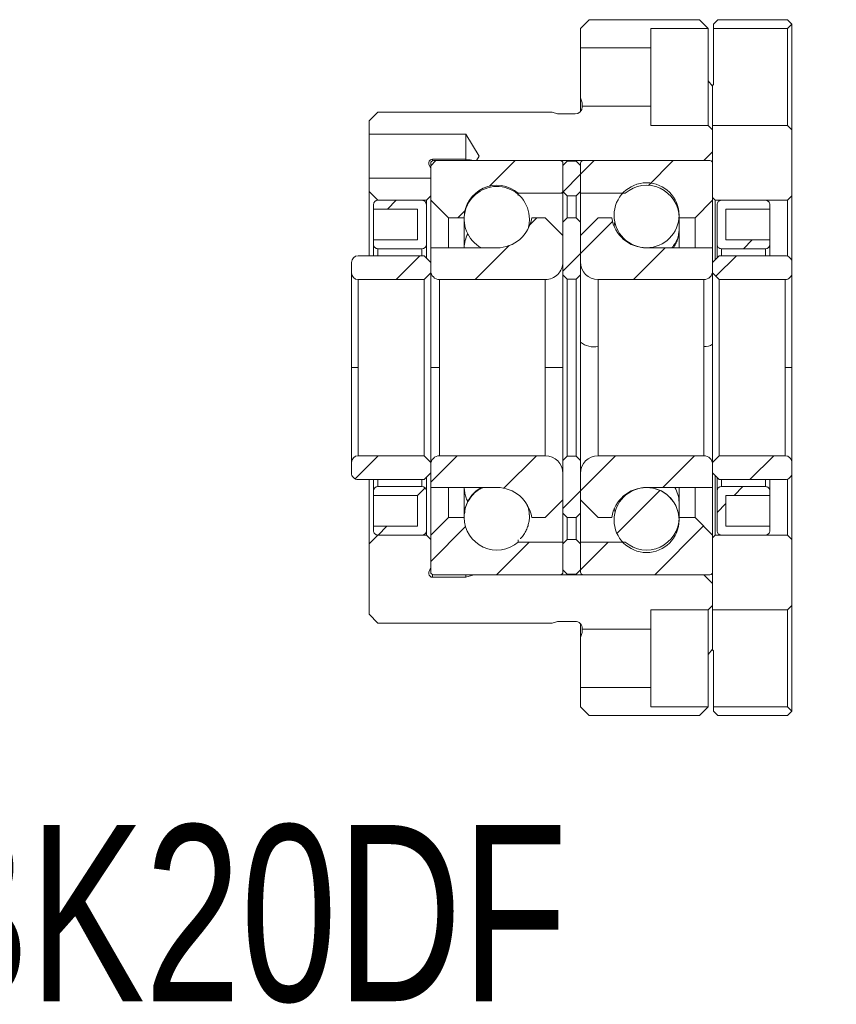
# Model space of a CAD drawing. Header units: millimetres. Extents: x 100 to 192.7, y 63.7 to 123.2.
# Tile 2 of 2: x 146.4 to 192.7, y 63.7 to 119.6. Entities that reach past the tile are written whole.
import ezdxf

# ---------------------------------------------------------------- set-up
doc = ezdxf.new("R2010")
doc.units = ezdxf.units.MM
doc.layers.add('FORMAT', color=7, linetype='Continuous')
doc.styles.add('SLDTEXTSTYLE0', font='TXT', dxfattribs={"width": 0.75})

msp = doc.modelspace()

# ---------------------------------------------------------------- hatches: boundary and pattern name
at = {"linetype": 'Continuous', "lineweight": 0}
h = msp.add_hatch(dxfattribs=at)
h.set_pattern_fill('ANSI31', style=0)
edge = h.paths.add_edge_path(flags=0)
edge.add_spline(control_points=[(171.603, 108.376), (171.603, 110.212), (173.273, 110.976), (174.663, 109.776)], knot_values=[0.051054, 0.051054, 0.051054, 0.051054, 0.948946, 0.948946, 0.948946, 0.948946], weights=[0.467214, 0.285348, 0.285348, 0.467214], degree=3, periodic=0)
edge.add_line((174.663, 109.776), (177.203, 109.776))
edge.add_line((177.203, 109.776), (177.203, 111.476))
edge.add_spline(control_points=[(177.203, 111.476), (177.203, 111.564), (177.141, 111.626), (177.053, 111.626)], knot_values=[0, 0, 0, 0, 0.873717, 0.873717, 0.873717, 0.873717], weights=[0.478289, 0.384897, 0.384897, 0.478289], degree=3, periodic=0)
edge.add_line((177.053, 111.626), (169.853, 111.626))
edge.add_spline(control_points=[(169.853, 111.626), (169.766, 111.626), (169.703, 111.564), (169.703, 111.476)], knot_values=[0, 0, 0, 0, 0.873717, 0.873717, 0.873717, 0.873717], weights=[0.478289, 0.384897, 0.384897, 0.478289], degree=3, periodic=0)
edge.add_line((169.703, 111.476), (169.703, 109.376))
edge.add_line((169.703, 109.376), (170.703, 108.376))
edge.add_line((170.703, 108.376), (171.603, 108.376))
h = msp.add_hatch(dxfattribs=at)
h.set_pattern_fill('ANSI31', style=0)
h.paths.add_polyline_path([(177.203, 111.351), (177.203, 109.876), (177.453, 109.626), (177.953, 109.626), (178.203, 109.876), (178.203, 111.351), (177.953, 111.601), (177.453, 111.601)], flags=0)
h = msp.add_hatch(dxfattribs=at)
h.set_pattern_fill('ANSI31', style=0)
edge = h.paths.add_edge_path(flags=0)
edge.add_spline(control_points=[(180.744, 109.776), (182.134, 110.976), (183.803, 110.212), (183.803, 108.376)], knot_values=[0, 0, 0, 0, 0.897892, 0.897892, 0.897892, 0.897892], weights=[0.474183, 0.289604, 0.289604, 0.474183], degree=3, periodic=0)
edge.add_line((183.803, 108.376), (184.703, 108.376))
edge.add_line((184.703, 108.376), (185.703, 109.376))
edge.add_line((185.703, 109.376), (185.703, 111.476))
edge.add_spline(control_points=[(185.703, 111.476), (185.703, 111.564), (185.641, 111.626), (185.553, 111.626)], knot_values=[0.063141, 0.063141, 0.063141, 0.063141, 0.936859, 0.936859, 0.936859, 0.936859], weights=[0.485424, 0.390639, 0.390639, 0.485424], degree=3, periodic=0)
edge.add_line((185.553, 111.626), (178.353, 111.626))
edge.add_spline(control_points=[(178.353, 111.626), (178.266, 111.626), (178.203, 111.564), (178.203, 111.476)], knot_values=[0.063141, 0.063141, 0.063141, 0.063141, 0.936859, 0.936859, 0.936859, 0.936859], weights=[0.485424, 0.390639, 0.390639, 0.485424], degree=3, periodic=0)
edge.add_line((178.203, 111.476), (178.203, 109.776))
edge.add_line((178.203, 109.776), (180.744, 109.776))
h = msp.add_hatch(dxfattribs=at)
h.set_pattern_fill('ANSI31', style=0)
edge = h.paths.add_edge_path(flags=0)
edge.add_line((168.953, 108.876), (168.953, 107.126))
edge.add_line((168.953, 107.126), (166.453, 107.126))
edge.add_line((166.453, 107.126), (166.453, 106.876))
edge.add_spline(control_points=[(166.453, 106.876), (166.453, 106.729), (166.557, 106.626), (166.703, 106.626)], knot_values=[0.063141, 0.063141, 0.063141, 0.063141, 0.936859, 0.936859, 0.936859, 0.936859], weights=[0.497252, 0.400158, 0.400158, 0.497252], degree=3, periodic=0)
edge.add_line((166.703, 106.626), (169.203, 106.626))
edge.add_spline(control_points=[(169.203, 106.626), (169.35, 106.626), (169.453, 106.729), (169.453, 106.876)], knot_values=[0, 0, 0, 0, 0.873717, 0.873717, 0.873717, 0.873717], weights=[0.497252, 0.400158, 0.400158, 0.497252], degree=3, periodic=0)
edge.add_line((169.453, 106.876), (169.453, 109.126))
edge.add_spline(control_points=[(169.453, 109.126), (169.453, 109.272), (169.35, 109.376), (169.203, 109.376)], knot_values=[0, 0, 0, 0, 0.873717, 0.873717, 0.873717, 0.873717], weights=[0.497252, 0.400158, 0.400158, 0.497252], degree=3, periodic=0)
edge.add_line((169.203, 109.376), (166.703, 109.376))
edge.add_spline(control_points=[(166.703, 109.376), (166.557, 109.376), (166.453, 109.272), (166.453, 109.126)], knot_values=[0.063141, 0.063141, 0.063141, 0.063141, 0.936859, 0.936859, 0.936859, 0.936859], weights=[0.497252, 0.400158, 0.400158, 0.497252], degree=3, periodic=0)
edge.add_line((166.453, 109.126), (166.453, 108.876))
edge.add_line((166.453, 108.876), (168.953, 108.876))
h = msp.add_hatch(dxfattribs=at)
h.set_pattern_fill('ANSI31', style=0)
edge = h.paths.add_edge_path(flags=0)
edge.add_line((186.453, 107.126), (186.453, 108.876))
edge.add_line((186.453, 108.876), (188.953, 108.876))
edge.add_line((188.953, 108.876), (188.953, 109.126))
edge.add_spline(control_points=[(188.953, 109.126), (188.953, 109.272), (188.85, 109.376), (188.703, 109.376)], knot_values=[0, 0, 0, 0, 0.873717, 0.873717, 0.873717, 0.873717], weights=[0.478289, 0.384897, 0.384897, 0.478289], degree=3, periodic=0)
edge.add_line((188.703, 109.376), (186.203, 109.376))
edge.add_spline(control_points=[(186.203, 109.376), (186.057, 109.376), (185.953, 109.272), (185.953, 109.126)], knot_values=[0.063141, 0.063141, 0.063141, 0.063141, 0.936859, 0.936859, 0.936859, 0.936859], weights=[0.478289, 0.384897, 0.384897, 0.478289], degree=3, periodic=0)
edge.add_line((185.953, 109.126), (185.953, 106.876))
edge.add_spline(control_points=[(185.953, 106.876), (185.953, 106.729), (186.057, 106.626), (186.203, 106.626)], knot_values=[0.063141, 0.063141, 0.063141, 0.063141, 0.936859, 0.936859, 0.936859, 0.936859], weights=[0.478289, 0.384897, 0.384897, 0.478289], degree=3, periodic=0)
edge.add_line((186.203, 106.626), (188.703, 106.626))
edge.add_spline(control_points=[(188.703, 106.626), (188.85, 106.626), (188.953, 106.729), (188.953, 106.876)], knot_values=[0, 0, 0, 0, 0.873717, 0.873717, 0.873717, 0.873717], weights=[0.478289, 0.384897, 0.384897, 0.478289], degree=3, periodic=0)
edge.add_line((188.953, 106.876), (188.953, 107.126))
edge.add_line((188.953, 107.126), (186.453, 107.126))
h = msp.add_hatch(dxfattribs=at)
h.set_pattern_fill('ANSI31', style=0)
edge = h.paths.add_edge_path(flags=0)
edge.add_spline(control_points=[(175.431, 108.376), (175.275, 107.351), (174.49, 106.676), (173.453, 106.676)], knot_values=[0, 0, 0, 0, 0.864735, 0.864735, 0.864735, 0.864735], weights=[0.480415, 0.403, 0.403, 0.480415], degree=3, periodic=0)
edge.add_line((173.453, 106.676), (169.703, 106.676))
edge.add_line((169.703, 106.676), (169.703, 105.376))
edge.add_spline(control_points=[(169.703, 105.376), (169.703, 105.083), (169.911, 104.876), (170.203, 104.876)], knot_values=[0.063141, 0.063141, 0.063141, 0.063141, 0.936859, 0.936859, 0.936859, 0.936859], weights=[0.478289, 0.384897, 0.384897, 0.478289], degree=3, periodic=0)
edge.add_line((170.203, 104.876), (176.203, 104.876))
edge.add_spline(control_points=[(176.203, 104.876), (176.789, 104.876), (177.203, 105.29), (177.203, 105.876)], knot_values=[0.063141, 0.063141, 0.063141, 0.063141, 0.936859, 0.936859, 0.936859, 0.936859], weights=[0.478289, 0.384897, 0.384897, 0.478289], degree=3, periodic=0)
edge.add_line((177.203, 105.876), (177.203, 107.376))
edge.add_line((177.203, 107.376), (176.203, 108.376))
edge.add_line((176.203, 108.376), (175.431, 108.376))
h = msp.add_hatch(dxfattribs=at)
h.set_pattern_fill('ANSI31', style=0)
h.paths.add_polyline_path([(177.203, 108.126), (177.203, 105.151), (177.453, 104.901), (177.953, 104.901), (178.203, 105.151), (178.203, 108.126), (177.953, 108.376), (177.453, 108.376)], flags=0)
h = msp.add_hatch(dxfattribs=at)
h.set_pattern_fill('ANSI31', style=0)
edge = h.paths.add_edge_path(flags=0)
edge.add_spline(control_points=[(181.953, 106.676), (180.917, 106.676), (180.131, 107.351), (179.976, 108.376)], knot_values=[0.067632, 0.067632, 0.067632, 0.067632, 0.932368, 0.932368, 0.932368, 0.932368], weights=[0.487582, 0.409012, 0.409012, 0.487582], degree=3, periodic=0)
edge.add_line((179.976, 108.376), (179.203, 108.376))
edge.add_line((179.203, 108.376), (178.203, 107.376))
edge.add_line((178.203, 107.376), (178.203, 105.876))
edge.add_spline(control_points=[(178.203, 105.876), (178.203, 105.29), (178.618, 104.876), (179.203, 104.876)], knot_values=[0, 0, 0, 0, 0.873717, 0.873717, 0.873717, 0.873717], weights=[0.485424, 0.390639, 0.390639, 0.485424], degree=3, periodic=0)
edge.add_line((179.203, 104.876), (185.203, 104.876))
edge.add_spline(control_points=[(185.203, 104.876), (185.496, 104.876), (185.703, 105.083), (185.703, 105.376)], knot_values=[0, 0, 0, 0, 0.873717, 0.873717, 0.873717, 0.873717], weights=[0.485424, 0.390639, 0.390639, 0.485424], degree=3, periodic=0)
edge.add_line((185.703, 105.376), (185.703, 106.676))
edge.add_line((185.703, 106.676), (181.953, 106.676))
h = msp.add_hatch(dxfattribs=at)
h.set_pattern_fill('ANSI31', style=0)
edge = h.paths.add_edge_path(flags=0)
edge.add_line((165.578, 104.876), (169.328, 104.876))
edge.add_line((169.328, 104.876), (169.703, 105.251))
edge.add_line((169.703, 105.251), (169.703, 105.851))
edge.add_line((169.703, 105.851), (169.328, 106.226))
edge.add_line((169.328, 106.226), (165.578, 106.226))
edge.add_spline(control_points=[(165.578, 106.226), (165.359, 106.226), (165.203, 106.071), (165.203, 105.851)], knot_values=[0.063141, 0.063141, 0.063141, 0.063141, 0.936859, 0.936859, 0.936859, 0.936859], weights=[0.478289, 0.384897, 0.384897, 0.478289], degree=3, periodic=0)
edge.add_line((165.203, 105.851), (165.203, 105.251))
edge.add_spline(control_points=[(165.203, 105.251), (165.203, 105.031), (165.359, 104.876), (165.578, 104.876)], knot_values=[0.063141, 0.063141, 0.063141, 0.063141, 0.936859, 0.936859, 0.936859, 0.936859], weights=[0.478289, 0.384897, 0.384897, 0.478289], degree=3, periodic=0)
h = msp.add_hatch(dxfattribs=at)
h.set_pattern_fill('ANSI31', style=0)
edge = h.paths.add_edge_path(flags=0)
edge.add_line((186.078, 104.876), (189.828, 104.876))
edge.add_spline(control_points=[(189.828, 104.876), (190.048, 104.876), (190.203, 105.031), (190.203, 105.251)], knot_values=[0, 0, 0, 0, 0.873717, 0.873717, 0.873717, 0.873717], weights=[0.478289, 0.384897, 0.384897, 0.478289], degree=3, periodic=0)
edge.add_line((190.203, 105.251), (190.203, 105.851))
edge.add_spline(control_points=[(190.203, 105.851), (190.203, 106.071), (190.048, 106.226), (189.828, 106.226)], knot_values=[0, 0, 0, 0, 0.873717, 0.873717, 0.873717, 0.873717], weights=[0.478289, 0.384897, 0.384897, 0.478289], degree=3, periodic=0)
edge.add_line((189.828, 106.226), (186.078, 106.226))
edge.add_line((186.078, 106.226), (185.703, 105.851))
edge.add_line((185.703, 105.851), (185.703, 105.251))
edge.add_line((185.703, 105.251), (186.078, 104.876))
h = msp.add_hatch(dxfattribs=at)
h.set_pattern_fill('ANSI31', style=0)
edge = h.paths.add_edge_path(flags=0)
edge.add_line((169.328, 94.876), (165.578, 94.876))
edge.add_spline(control_points=[(165.578, 94.876), (165.359, 94.876), (165.203, 94.721), (165.203, 94.501)], knot_values=[0, 0, 0, 0, 0.873717, 0.873717, 0.873717, 0.873717], weights=[0.478289, 0.384897, 0.384897, 0.478289], degree=3, periodic=0)
edge.add_line((165.203, 94.501), (165.203, 93.901))
edge.add_spline(control_points=[(165.203, 93.901), (165.203, 93.681), (165.359, 93.526), (165.578, 93.526)], knot_values=[0, 0, 0, 0, 0.873717, 0.873717, 0.873717, 0.873717], weights=[0.478289, 0.384897, 0.384897, 0.478289], degree=3, periodic=0)
edge.add_line((165.578, 93.526), (169.328, 93.526))
edge.add_line((169.328, 93.526), (169.703, 93.901))
edge.add_line((169.703, 93.901), (169.703, 94.501))
edge.add_line((169.703, 94.501), (169.328, 94.876))
h = msp.add_hatch(dxfattribs=at)
h.set_pattern_fill('ANSI31', style=0)
edge = h.paths.add_edge_path(flags=0)
edge.add_spline(control_points=[(173.453, 93.076), (174.49, 93.076), (175.275, 92.4), (175.431, 91.376)], knot_values=[0.067632, 0.067632, 0.067632, 0.067632, 0.932368, 0.932368, 0.932368, 0.932368], weights=[0.480415, 0.403, 0.403, 0.480415], degree=3, periodic=0)
edge.add_line((175.431, 91.376), (176.203, 91.376))
edge.add_line((176.203, 91.376), (177.203, 92.376))
edge.add_line((177.203, 92.376), (177.203, 93.876))
edge.add_spline(control_points=[(177.203, 93.876), (177.203, 94.462), (176.789, 94.876), (176.203, 94.876)], knot_values=[0, 0, 0, 0, 0.873717, 0.873717, 0.873717, 0.873717], weights=[0.478289, 0.384897, 0.384897, 0.478289], degree=3, periodic=0)
edge.add_line((176.203, 94.876), (170.203, 94.876))
edge.add_spline(control_points=[(170.203, 94.876), (169.911, 94.876), (169.703, 94.669), (169.703, 94.376)], knot_values=[0, 0, 0, 0, 0.873717, 0.873717, 0.873717, 0.873717], weights=[0.478289, 0.384897, 0.384897, 0.478289], degree=3, periodic=0)
edge.add_line((169.703, 94.376), (169.703, 93.076))
edge.add_line((169.703, 93.076), (173.453, 93.076))
h = msp.add_hatch(dxfattribs=at)
h.set_pattern_fill('ANSI31', style=0)
h.paths.add_polyline_path([(177.203, 94.601), (177.203, 91.626), (177.453, 91.376), (177.953, 91.376), (178.203, 91.626), (178.203, 94.601), (177.953, 94.851), (177.453, 94.851)], flags=0)
h = msp.add_hatch(dxfattribs=at)
h.set_pattern_fill('ANSI31', style=0)
edge = h.paths.add_edge_path(flags=0)
edge.add_line((178.203, 92.376), (179.203, 91.376))
edge.add_line((179.203, 91.376), (179.976, 91.376))
edge.add_spline(control_points=[(179.976, 91.376), (180.131, 92.4), (180.917, 93.076), (181.953, 93.076)], knot_values=[0, 0, 0, 0, 0.864735, 0.864735, 0.864735, 0.864735], weights=[0.487582, 0.409012, 0.409012, 0.487582], degree=3, periodic=0)
edge.add_line((181.953, 93.076), (185.703, 93.076))
edge.add_line((185.703, 93.076), (185.703, 94.376))
edge.add_spline(control_points=[(185.703, 94.376), (185.703, 94.669), (185.496, 94.876), (185.203, 94.876)], knot_values=[0.063141, 0.063141, 0.063141, 0.063141, 0.936859, 0.936859, 0.936859, 0.936859], weights=[0.485424, 0.390639, 0.390639, 0.485424], degree=3, periodic=0)
edge.add_line((185.203, 94.876), (179.203, 94.876))
edge.add_spline(control_points=[(179.203, 94.876), (178.618, 94.876), (178.203, 94.462), (178.203, 93.876)], knot_values=[0.063141, 0.063141, 0.063141, 0.063141, 0.936859, 0.936859, 0.936859, 0.936859], weights=[0.485424, 0.390639, 0.390639, 0.485424], degree=3, periodic=0)
edge.add_line((178.203, 93.876), (178.203, 92.376))
h = msp.add_hatch(dxfattribs=at)
h.set_pattern_fill('ANSI31', style=0)
edge = h.paths.add_edge_path(flags=0)
edge.add_line((189.828, 94.876), (186.078, 94.876))
edge.add_line((186.078, 94.876), (185.703, 94.501))
edge.add_line((185.703, 94.501), (185.703, 93.901))
edge.add_line((185.703, 93.901), (186.078, 93.526))
edge.add_line((186.078, 93.526), (189.828, 93.526))
edge.add_spline(control_points=[(189.828, 93.526), (190.048, 93.526), (190.203, 93.681), (190.203, 93.901)], knot_values=[0.063141, 0.063141, 0.063141, 0.063141, 0.936859, 0.936859, 0.936859, 0.936859], weights=[0.478289, 0.384897, 0.384897, 0.478289], degree=3, periodic=0)
edge.add_line((190.203, 93.901), (190.203, 94.501))
edge.add_spline(control_points=[(190.203, 94.501), (190.203, 94.721), (190.048, 94.876), (189.828, 94.876)], knot_values=[0.063141, 0.063141, 0.063141, 0.063141, 0.936859, 0.936859, 0.936859, 0.936859], weights=[0.478289, 0.384897, 0.384897, 0.478289], degree=3, periodic=0)
h = msp.add_hatch(dxfattribs=at)
h.set_pattern_fill('ANSI31', style=0)
edge = h.paths.add_edge_path(flags=0)
edge.add_line((168.953, 92.626), (168.953, 90.876))
edge.add_line((168.953, 90.876), (166.453, 90.876))
edge.add_line((166.453, 90.876), (166.453, 90.626))
edge.add_spline(control_points=[(166.453, 90.626), (166.453, 90.479), (166.557, 90.376), (166.703, 90.376)], knot_values=[0, 0, 0, 0, 0.873717, 0.873717, 0.873717, 0.873717], weights=[0.497252, 0.400158, 0.400158, 0.497252], degree=3, periodic=0)
edge.add_line((166.703, 90.376), (169.203, 90.376))
edge.add_spline(control_points=[(169.203, 90.376), (169.35, 90.376), (169.453, 90.479), (169.453, 90.626)], knot_values=[0.063141, 0.063141, 0.063141, 0.063141, 0.936859, 0.936859, 0.936859, 0.936859], weights=[0.497252, 0.400158, 0.400158, 0.497252], degree=3, periodic=0)
edge.add_line((169.453, 90.626), (169.453, 92.876))
edge.add_spline(control_points=[(169.453, 92.876), (169.453, 93.022), (169.35, 93.126), (169.203, 93.126)], knot_values=[0.063141, 0.063141, 0.063141, 0.063141, 0.936859, 0.936859, 0.936859, 0.936859], weights=[0.497252, 0.400158, 0.400158, 0.497252], degree=3, periodic=0)
edge.add_line((169.203, 93.126), (166.703, 93.126))
edge.add_spline(control_points=[(166.703, 93.126), (166.557, 93.126), (166.453, 93.022), (166.453, 92.876)], knot_values=[0, 0, 0, 0, 0.873717, 0.873717, 0.873717, 0.873717], weights=[0.497252, 0.400158, 0.400158, 0.497252], degree=3, periodic=0)
edge.add_line((166.453, 92.876), (166.453, 92.626))
edge.add_line((166.453, 92.626), (168.953, 92.626))
h = msp.add_hatch(dxfattribs=at)
h.set_pattern_fill('ANSI31', style=0)
edge = h.paths.add_edge_path(flags=0)
edge.add_spline(control_points=[(181.953, 93.07), (181.928, 93.07), (181.903, 93.07), (181.877, 93.069), (181.852, 93.068), (181.826, 93.066), (181.801, 93.064), (181.751, 93.06), (181.701, 93.054), (181.651, 93.045), (181.554, 93.029), (181.457, 93.005), (181.364, 92.974), (181.169, 92.908), (180.982, 92.807), (180.819, 92.68), (180.657, 92.553), (180.514, 92.396), (180.402, 92.223), (180.291, 92.049), (180.208, 91.854), (180.16, 91.653), (180.113, 91.452), (180.099, 91.241), (180.12, 91.036), (180.142, 90.83), (180.199, 90.626), (180.287, 90.44), (180.375, 90.253), (180.497, 90.079), (180.642, 89.933), (180.787, 89.786), (180.959, 89.662), (181.144, 89.572), (181.33, 89.481), (181.533, 89.421), (181.738, 89.397), (181.789, 89.391), (181.839, 89.387), (181.89, 89.386), (181.941, 89.384), (181.992, 89.384), (182.043, 89.387), (182.094, 89.389), (182.145, 89.394), (182.195, 89.4), (182.245, 89.407), (182.296, 89.416), (182.345, 89.427), (182.547, 89.47), (182.744, 89.55), (182.919, 89.658), (183.095, 89.766), (183.254, 89.906), (183.384, 90.066), (183.514, 90.226), (183.619, 90.411), (183.688, 90.605), (183.758, 90.799), (183.795, 91.008), (183.796, 91.214), (183.798, 91.421), (183.764, 91.63), (183.697, 91.825), (183.63, 92.02), (183.528, 92.207), (183.401, 92.369), (183.273, 92.53), (183.115, 92.673), (182.941, 92.783), (182.767, 92.894), (182.572, 92.976), (182.371, 93.022), (182.271, 93.046), (182.17, 93.06), (182.068, 93.067), (182.042, 93.068), (182.017, 93.069), (181.992, 93.07), (181.979, 93.07), (181.966, 93.07), (181.953, 93.07)], knot_values=[0, 0, 0, 0, 0.000153, 0.000153, 0.000153, 0.000305, 0.000305, 0.000305, 0.000608, 0.000608, 0.000608, 0.001201, 0.001201, 0.001201, 0.002456, 0.002456, 0.002456, 0.003712, 0.003712, 0.003712, 0.004967, 0.004967, 0.004967, 0.006222, 0.006222, 0.006222, 0.007477, 0.007477, 0.007477, 0.008732, 0.008732, 0.008732, 0.009987, 0.009987, 0.009987, 0.011242, 0.011242, 0.011242, 0.011548, 0.011548, 0.011548, 0.011853, 0.011853, 0.011853, 0.012159, 0.012159, 0.012159, 0.012464, 0.012464, 0.012464, 0.01372, 0.01372, 0.01372, 0.014975, 0.014975, 0.014975, 0.01623, 0.01623, 0.01623, 0.017485, 0.017485, 0.017485, 0.01874, 0.01874, 0.01874, 0.019995, 0.019995, 0.019995, 0.021251, 0.021251, 0.021251, 0.022506, 0.022506, 0.022506, 0.02312, 0.02312, 0.02312, 0.023272, 0.023272, 0.023272, 0.023349, 0.023349, 0.023349, 0.023349], weights=[1, 1, 1, 1, 1, 1, 1, 1, 1, 1, 1, 1, 1, 1, 1, 1, 1, 1, 1, 1, 1, 1, 1, 1, 1, 1, 1, 1, 1, 1, 1, 1, 1, 1, 1, 1, 1, 1, 1, 1, 1, 1, 1, 1, 1, 1, 1, 1, 1, 1, 1, 1, 1, 1, 1, 1, 1, 1, 1, 1, 1, 1, 1, 1, 1, 1, 1, 1, 1, 1, 1, 1, 1, 1, 1, 1, 1, 1, 1, 1, 1, 1], degree=3, periodic=0)
h = msp.add_hatch(dxfattribs=at)
h.set_pattern_fill('ANSI31', style=0)
edge = h.paths.add_edge_path(flags=0)
edge.add_line((186.453, 90.876), (186.453, 92.626))
edge.add_line((186.453, 92.626), (188.953, 92.626))
edge.add_line((188.953, 92.626), (188.953, 92.876))
edge.add_spline(control_points=[(188.953, 92.876), (188.953, 93.022), (188.85, 93.126), (188.703, 93.126)], knot_values=[0.063141, 0.063141, 0.063141, 0.063141, 0.936859, 0.936859, 0.936859, 0.936859], weights=[0.478289, 0.384897, 0.384897, 0.478289], degree=3, periodic=0)
edge.add_line((188.703, 93.126), (186.203, 93.126))
edge.add_spline(control_points=[(186.203, 93.126), (186.057, 93.126), (185.953, 93.022), (185.953, 92.876)], knot_values=[0, 0, 0, 0, 0.873717, 0.873717, 0.873717, 0.873717], weights=[0.478289, 0.384897, 0.384897, 0.478289], degree=3, periodic=0)
edge.add_line((185.953, 92.876), (185.953, 90.626))
edge.add_spline(control_points=[(185.953, 90.626), (185.953, 90.479), (186.057, 90.376), (186.203, 90.376)], knot_values=[0, 0, 0, 0, 0.873717, 0.873717, 0.873717, 0.873717], weights=[0.478289, 0.384897, 0.384897, 0.478289], degree=3, periodic=0)
edge.add_line((186.203, 90.376), (188.703, 90.376))
edge.add_spline(control_points=[(188.703, 90.376), (188.85, 90.376), (188.953, 90.479), (188.953, 90.626)], knot_values=[0.063141, 0.063141, 0.063141, 0.063141, 0.936859, 0.936859, 0.936859, 0.936859], weights=[0.478289, 0.384897, 0.384897, 0.478289], degree=3, periodic=0)
edge.add_line((188.953, 90.626), (188.953, 90.876))
edge.add_line((188.953, 90.876), (186.453, 90.876))
h = msp.add_hatch(dxfattribs=at)
h.set_pattern_fill('ANSI31', style=0)
edge = h.paths.add_edge_path(flags=0)
edge.add_spline(control_points=[(174.663, 89.976), (173.273, 88.776), (171.603, 89.54), (171.603, 91.376)], knot_values=[0, 0, 0, 0, 0.897892, 0.897892, 0.897892, 0.897892], weights=[0.467214, 0.285348, 0.285348, 0.467214], degree=3, periodic=0)
edge.add_line((171.603, 91.376), (170.703, 91.376))
edge.add_line((170.703, 91.376), (169.703, 90.376))
edge.add_line((169.703, 90.376), (169.703, 88.276))
edge.add_spline(control_points=[(169.703, 88.276), (169.703, 88.188), (169.766, 88.126), (169.853, 88.126)], knot_values=[0.063141, 0.063141, 0.063141, 0.063141, 0.936859, 0.936859, 0.936859, 0.936859], weights=[0.478289, 0.384897, 0.384897, 0.478289], degree=3, periodic=0)
edge.add_line((169.853, 88.126), (177.053, 88.126))
edge.add_spline(control_points=[(177.053, 88.126), (177.141, 88.126), (177.203, 88.188), (177.203, 88.276)], knot_values=[0.063141, 0.063141, 0.063141, 0.063141, 0.936859, 0.936859, 0.936859, 0.936859], weights=[0.478289, 0.384897, 0.384897, 0.478289], degree=3, periodic=0)
edge.add_line((177.203, 88.276), (177.203, 89.976))
edge.add_line((177.203, 89.976), (174.663, 89.976))
h = msp.add_hatch(dxfattribs=at)
h.set_pattern_fill('ANSI31', style=0)
edge = h.paths.add_edge_path(flags=0)
edge.add_spline(control_points=[(183.803, 91.376), (183.803, 89.54), (182.134, 88.776), (180.744, 89.976)], knot_values=[0.051054, 0.051054, 0.051054, 0.051054, 0.948946, 0.948946, 0.948946, 0.948946], weights=[0.474183, 0.289604, 0.289604, 0.474183], degree=3, periodic=0)
edge.add_line((180.744, 89.976), (178.203, 89.976))
edge.add_line((178.203, 89.976), (178.203, 88.276))
edge.add_spline(control_points=[(178.203, 88.276), (178.203, 88.188), (178.266, 88.126), (178.353, 88.126)], knot_values=[0, 0, 0, 0, 0.873717, 0.873717, 0.873717, 0.873717], weights=[0.485424, 0.390639, 0.390639, 0.485424], degree=3, periodic=0)
edge.add_line((178.353, 88.126), (185.553, 88.126))
edge.add_spline(control_points=[(185.553, 88.126), (185.641, 88.126), (185.703, 88.188), (185.703, 88.276)], knot_values=[0, 0, 0, 0, 0.873717, 0.873717, 0.873717, 0.873717], weights=[0.485424, 0.390639, 0.390639, 0.485424], degree=3, periodic=0)
edge.add_line((185.703, 88.276), (185.703, 90.376))
edge.add_line((185.703, 90.376), (184.703, 91.376))
edge.add_line((184.703, 91.376), (183.803, 91.376))
h = msp.add_hatch(dxfattribs=at)
h.set_pattern_fill('ANSI31', style=0)
h.paths.add_polyline_path([(177.203, 89.876), (177.203, 88.401), (177.453, 88.151), (177.953, 88.151), (178.203, 88.401), (178.203, 89.876), (177.953, 90.126), (177.453, 90.126)], flags=0)

# ---------------------------------------------------------------- linework, layer by layer
at = {"color": 7, "linetype": 'Continuous', "lineweight": 15}
for p, q in [((178.703, 119.626), (178.203, 119.126)), ((184.953, 119.626), (178.703, 119.626)), ((185.453, 119.126), (184.953, 119.626)), ((186.003, 119.626), (185.753, 119.376)), ((189.953, 119.626), (186.003, 119.626)), ((190.203, 119.376), (189.953, 119.626)), ((178.203, 118.026), (178.203, 119.126)), ((185.453, 119.126), (182.203, 119.126)), ((182.203, 119.126), (182.203, 118.026)), ((185.453, 116.147), (185.453, 119.126)), ((185.753, 119.126), (185.753, 119.376)), ((185.753, 115.948), (185.753, 119.126)), ((189.953, 119.126), (185.753, 119.126)), ((190.203, 119.376), (189.953, 119.126)), ((189.953, 113.626), (189.953, 119.126)), ((190.203, 113.376), (190.203, 119.376)), ((182.203, 118.026), (178.203, 118.026)), ((178.203, 118.026), (178.203, 115.183)), ((182.203, 114.726), (182.203, 118.026)), ((185.453, 113.626), (185.453, 116.147)), ((185.453, 116.147), (185.703, 115.855)), ((185.703, 115.899), (185.753, 115.948)), ((185.703, 113.626), (185.703, 115.899)), ((178.303, 114.907), (178.203, 115.183)), ((178.203, 114.436), (178.203, 115.183)), ((178.303, 114.907), (178.303, 114.726)), ((178.303, 114.676), (178.303, 114.726)), ((178.303, 114.726), (182.203, 114.726)), ((182.203, 114.726), (182.203, 113.626)), ((166.703, 114.376), (166.203, 113.876)), ((176.603, 114.376), (166.703, 114.376)), ((176.903, 114.276), (176.603, 114.376)), ((177.903, 114.276), (176.903, 114.276)), ((190.203, 113.664), (190.203, 114.543)), ((166.203, 113.126), (166.203, 113.876)), ((182.203, 113.626), (185.453, 113.626)), ((185.453, 113.626), (185.703, 113.376)), ((185.703, 113.626), (189.953, 113.626)), ((185.703, 109.526), (185.703, 113.626)), ((189.953, 113.626), (190.203, 113.376)), ((171.703, 113.126), (166.203, 113.126)), ((166.203, 110.626), (166.203, 113.126)), ((172.454, 111.876), (171.703, 113.126)), ((171.703, 111.711), (171.703, 113.126)), ((185.703, 113.376), (185.703, 112.126)), ((190.203, 113.376), (190.203, 109.626)), ((172.304, 111.626), (172.454, 111.876)), ((185.703, 112.126), (185.203, 111.626)), ((169.603, 111.417), (169.603, 111.515)), ((169.603, 111.417), (169.703, 111.178)), ((169.703, 109.376), (169.703, 111.476)), ((169.803, 111.711), (171.703, 111.711)), ((169.803, 111.629), (169.803, 111.711)), ((177.053, 111.626), (169.853, 111.626)), ((171.703, 111.626), (171.703, 111.711)), ((185.203, 111.626), (172.304, 111.626)), ((177.453, 111.601), (177.203, 111.351)), ((177.203, 111.476), (177.203, 109.776)), ((177.203, 109.876), (177.203, 111.351)), ((177.953, 111.601), (177.453, 111.601)), ((178.203, 111.351), (177.953, 111.601)), ((178.203, 109.776), (178.203, 111.476)), ((178.203, 111.351), (178.203, 109.876)), ((185.553, 111.626), (178.353, 111.626)), ((185.703, 111.476), (185.703, 109.376)), ((166.203, 109.876), (166.203, 110.626)), ((166.203, 110.626), (169.703, 110.626)), ((169.703, 110.626), (169.703, 109.626)), ((166.703, 109.376), (166.203, 109.876)), ((166.203, 109.876), (166.203, 106.226)), ((169.703, 109.626), (169.453, 109.376)), ((177.203, 109.776), (174.663, 109.776)), ((174.663, 109.655), (174.663, 109.776)), ((177.453, 109.626), (177.203, 109.876)), ((177.203, 108.126), (177.203, 109.776)), ((177.953, 109.626), (177.453, 109.626)), ((177.453, 108.376), (177.453, 109.626)), ((178.203, 109.876), (177.953, 109.626)), ((177.953, 108.376), (177.953, 109.626)), ((180.744, 109.776), (178.203, 109.776)), ((178.203, 109.776), (178.203, 108.126)), ((190.203, 109.626), (189.953, 109.376)), ((190.203, 105.853), (190.203, 109.626)), ((166.453, 108.876), (166.453, 109.126)), ((169.203, 109.376), (166.703, 109.376)), ((169.453, 109.376), (166.703, 109.376)), ((169.453, 109.129), (169.453, 109.376)), ((169.453, 109.126), (169.453, 106.876)), ((170.703, 108.376), (169.703, 109.376)), ((169.703, 109.376), (169.703, 106.676)), ((185.703, 109.376), (184.703, 108.376)), ((185.853, 109.376), (185.703, 109.526)), ((185.703, 106.676), (185.703, 109.376)), ((185.853, 106.001), (185.853, 109.376)), ((189.953, 109.376), (185.853, 109.376)), ((185.953, 106.876), (185.953, 109.126)), ((188.703, 109.376), (186.203, 109.376)), ((188.953, 109.126), (188.953, 108.876)), ((189.953, 106.212), (189.953, 109.376)), ((168.953, 108.876), (166.453, 108.876)), ((166.453, 108.876), (166.453, 107.126)), ((168.953, 107.126), (168.953, 108.876)), ((188.953, 108.876), (186.453, 108.876)), ((186.453, 108.876), (186.453, 107.126)), ((188.953, 107.126), (188.953, 108.876)), ((171.603, 108.376), (170.703, 108.376)), ((170.703, 108.376), (170.703, 106.676)), ((171.603, 108.376), (171.603, 106.676)), ((176.203, 108.376), (175.431, 108.376)), ((177.203, 107.376), (176.203, 108.376)), ((177.453, 108.376), (177.203, 108.126)), ((177.203, 105.151), (177.203, 108.126)), ((177.953, 108.376), (177.453, 108.376)), ((178.203, 108.126), (177.953, 108.376)), ((179.203, 108.376), (178.203, 107.376)), ((178.203, 108.126), (178.203, 105.151)), ((179.976, 108.376), (179.203, 108.376)), ((184.703, 108.376), (183.803, 108.376)), ((183.803, 106.676), (183.803, 108.376)), ((184.703, 106.676), (184.703, 108.376)), ((177.203, 107.376), (177.203, 105.876)), ((178.203, 105.876), (178.203, 107.376)), ((166.453, 106.876), (166.453, 107.126)), ((168.953, 107.126), (166.453, 107.126)), ((166.453, 106.876), (166.453, 106.226)), ((169.453, 106.101), (169.453, 106.876)), ((185.953, 106.876), (185.953, 106.101)), ((188.953, 107.126), (186.453, 107.126)), ((188.953, 107.126), (188.953, 106.876)), ((188.953, 106.226), (188.953, 106.876)), ((169.328, 106.226), (165.578, 106.226)), ((169.203, 106.626), (166.703, 106.626)), ((166.703, 106.226), (166.703, 106.626)), ((169.203, 106.626), (169.203, 106.226)), ((169.703, 105.851), (169.328, 106.226)), ((169.703, 105.376), (169.703, 106.676)), ((173.453, 106.676), (169.703, 106.676)), ((185.703, 106.676), (181.953, 106.676)), ((185.703, 106.676), (185.703, 105.376)), ((186.078, 106.226), (185.703, 105.851)), ((189.828, 106.226), (186.078, 106.226)), ((188.703, 106.626), (186.203, 106.626)), ((186.203, 106.226), (186.203, 106.626)), ((188.703, 106.626), (188.703, 106.226)), ((165.203, 105.251), (165.203, 105.851)), ((169.703, 105.851), (169.703, 105.251)), ((178.203, 105.876), (178.203, 105.193)), ((185.703, 105.251), (185.703, 105.851)), ((190.203, 105.851), (190.203, 105.251)), ((165.203, 105.251), (165.203, 99.876)), ((169.703, 105.251), (169.328, 104.876)), ((169.703, 94.501), (169.703, 105.251)), ((169.703, 105.23), (169.703, 99.876)), ((177.453, 104.901), (177.203, 105.151)), ((177.203, 94.601), (177.203, 105.151)), ((178.203, 105.151), (177.953, 104.901)), ((178.203, 94.601), (178.203, 105.151)), ((185.703, 101.2), (185.703, 105.376)), ((186.078, 104.876), (185.703, 105.251)), ((185.703, 105.251), (185.703, 94.501)), ((190.203, 99.876), (190.203, 105.251)), ((169.328, 104.876), (165.578, 104.876)), ((165.578, 99.876), (165.578, 104.876)), ((169.328, 94.876), (169.328, 104.876)), ((176.203, 104.876), (170.203, 104.876)), ((170.203, 99.876), (170.203, 104.876)), ((176.203, 104.876), (176.203, 99.876)), ((177.453, 94.851), (177.453, 104.901)), ((177.953, 104.901), (177.453, 104.901)), ((177.953, 94.851), (177.953, 104.901)), ((185.203, 104.876), (179.203, 104.876)), ((179.203, 101.079), (179.203, 104.876)), ((185.203, 104.876), (185.203, 101.079)), ((189.828, 104.876), (186.078, 104.876)), ((186.078, 104.876), (186.078, 94.876)), ((189.828, 104.876), (189.828, 99.876)), ((185.703, 94.522), (185.703, 101.2)), ((179.203, 94.876), (179.203, 101.079)), ((185.203, 101.079), (185.203, 94.876)), ((165.578, 99.876), (165.203, 99.876)), ((165.203, 99.876), (165.203, 94.501)), ((165.578, 94.876), (165.578, 99.876)), ((169.703, 99.876), (170.203, 99.876)), ((169.703, 99.876), (169.703, 94.522)), ((170.203, 94.876), (170.203, 99.876)), ((177.203, 99.876), (176.203, 99.876)), ((176.203, 99.876), (176.203, 94.876)), ((189.828, 99.876), (189.828, 94.876)), ((190.203, 99.876), (189.828, 99.876)), ((190.203, 94.501), (190.203, 99.876)), ((165.203, 93.901), (165.203, 94.501)), ((165.578, 94.876), (169.328, 94.876)), ((169.328, 94.876), (169.703, 94.501)), ((169.703, 94.501), (169.703, 93.901)), ((170.203, 94.876), (176.203, 94.876)), ((177.203, 94.601), (177.453, 94.851)), ((177.203, 91.626), (177.203, 94.601)), ((177.453, 94.851), (177.953, 94.851)), ((177.953, 94.851), (178.203, 94.601)), ((178.203, 94.601), (178.203, 91.626)), ((179.203, 94.876), (185.203, 94.876)), ((185.703, 94.501), (186.078, 94.876)), ((185.703, 93.901), (185.703, 94.501)), ((186.078, 94.876), (189.828, 94.876)), ((190.203, 94.501), (190.203, 93.901)), ((169.328, 93.526), (169.703, 93.901)), ((169.703, 93.076), (169.703, 94.376)), ((185.703, 94.376), (185.703, 93.076)), ((185.703, 93.901), (186.078, 93.526)), ((190.203, 90.126), (190.203, 93.901)), ((165.578, 93.526), (169.328, 93.526)), ((166.203, 93.526), (166.203, 89.876)), ((166.453, 93.526), (166.453, 92.876)), ((166.703, 93.126), (166.703, 93.526)), ((169.203, 93.526), (169.203, 93.126)), ((169.453, 92.876), (169.453, 93.651)), ((177.203, 93.876), (177.203, 92.376)), ((178.203, 92.376), (178.203, 93.876)), ((185.853, 90.376), (185.853, 93.751)), ((185.953, 93.651), (185.953, 92.876)), ((186.078, 93.526), (189.828, 93.526)), ((186.203, 93.126), (186.203, 93.526)), ((188.703, 93.526), (188.703, 93.126)), ((188.953, 92.876), (188.953, 93.526)), ((189.953, 90.376), (189.953, 93.535)), ((166.453, 92.626), (166.453, 92.876)), ((166.703, 93.126), (169.203, 93.126)), ((169.453, 92.876), (169.453, 90.626)), ((169.703, 93.076), (173.453, 93.076)), ((169.703, 93.076), (169.703, 90.376)), ((170.703, 93.076), (170.703, 91.376)), ((171.603, 93.076), (171.603, 91.376)), ((181.953, 93.076), (185.703, 93.076)), ((183.803, 91.376), (183.803, 93.076)), ((184.703, 91.376), (184.703, 93.076)), ((185.703, 90.376), (185.703, 93.076)), ((185.953, 90.626), (185.953, 92.876)), ((186.203, 93.126), (188.703, 93.126)), ((188.953, 92.876), (188.953, 92.626)), ((166.453, 92.626), (168.953, 92.626)), ((166.453, 92.626), (166.453, 90.876)), ((168.953, 90.876), (168.953, 92.626)), ((176.203, 91.376), (177.203, 92.376)), ((178.203, 92.376), (179.203, 91.376)), ((186.453, 92.626), (188.953, 92.626)), ((186.453, 92.626), (186.453, 90.876)), ((188.953, 90.876), (188.953, 92.626)), ((169.703, 90.376), (170.703, 91.376)), ((170.703, 91.376), (171.603, 91.376)), ((175.431, 91.376), (176.203, 91.376)), ((177.203, 91.626), (177.453, 91.376)), ((177.203, 89.976), (177.203, 91.626)), ((177.453, 90.126), (177.453, 91.376)), ((177.453, 91.376), (177.953, 91.376)), ((177.953, 91.376), (178.203, 91.626)), ((177.953, 90.126), (177.953, 91.376)), ((178.203, 91.626), (178.203, 89.976)), ((179.203, 91.376), (179.976, 91.376)), ((183.803, 91.376), (184.703, 91.376)), ((184.703, 91.376), (185.703, 90.376)), ((166.453, 90.626), (166.453, 90.876)), ((166.453, 90.876), (168.953, 90.876)), ((169.453, 90.376), (169.453, 90.608)), ((186.453, 90.876), (188.953, 90.876)), ((188.953, 90.876), (188.953, 90.626)), ((166.203, 89.876), (166.703, 90.376)), ((166.703, 90.376), (169.203, 90.376)), ((166.703, 90.376), (169.453, 90.376)), ((169.453, 90.376), (169.703, 90.126)), ((169.703, 88.276), (169.703, 90.376)), ((169.703, 90.126), (169.703, 88.526)), ((174.663, 89.976), (174.663, 90.096)), ((174.663, 89.976), (177.203, 89.976)), ((177.203, 89.876), (177.453, 90.126)), ((177.203, 89.976), (177.203, 88.276)), ((177.453, 90.126), (177.953, 90.126)), ((177.953, 90.126), (178.203, 89.876)), ((178.203, 88.276), (178.203, 89.976)), ((178.203, 89.976), (180.744, 89.976)), ((185.703, 90.376), (185.703, 88.276)), ((185.703, 90.226), (185.853, 90.376)), ((185.703, 86.126), (185.703, 90.226)), ((185.853, 90.376), (189.953, 90.376)), ((186.203, 90.376), (188.703, 90.376)), ((189.953, 90.376), (190.203, 90.126)), ((190.203, 90.126), (190.203, 86.376)), ((166.203, 85.876), (166.203, 89.876)), ((177.203, 88.401), (177.203, 89.876)), ((178.203, 89.876), (178.203, 88.401)), ((169.603, 88.276), (169.703, 88.526)), ((177.203, 88.401), (177.453, 88.151)), ((177.953, 88.151), (178.203, 88.401)), ((169.603, 88.276), (169.603, 88.176)), ((169.803, 87.976), (169.803, 88.119)), ((169.803, 87.976), (171.703, 87.976)), ((169.853, 88.126), (177.053, 88.126)), ((171.703, 87.976), (172.153, 88.126)), ((171.703, 87.976), (171.703, 88.126)), ((172.153, 88.126), (185.203, 88.126)), ((177.453, 88.151), (177.953, 88.151)), ((178.353, 88.126), (185.553, 88.126)), ((185.203, 88.126), (185.703, 87.626)), ((185.703, 87.626), (185.703, 86.376)), ((185.453, 86.126), (182.203, 86.126)), ((182.203, 86.126), (182.203, 85.026)), ((185.703, 86.376), (185.453, 86.126)), ((185.453, 83.605), (185.453, 86.126)), ((189.953, 86.126), (185.703, 86.126)), ((185.703, 83.853), (185.703, 86.126)), ((190.203, 86.376), (189.953, 86.126)), ((189.953, 80.626), (189.953, 86.126)), ((190.203, 80.376), (190.203, 86.376)), ((190.203, 85.209), (190.203, 86.087)), ((166.203, 85.876), (166.703, 85.376)), ((166.703, 85.376), (176.603, 85.376)), ((176.603, 85.376), (176.903, 85.476)), ((176.903, 85.476), (177.903, 85.476)), ((178.203, 84.568), (178.203, 85.318)), ((178.303, 85.026), (178.303, 85.076)), ((182.203, 85.026), (178.303, 85.026)), ((178.303, 85.026), (178.303, 84.845)), ((182.203, 81.726), (182.203, 85.026)), ((178.203, 84.568), (178.303, 84.845)), ((178.203, 84.568), (178.203, 81.726)), ((185.703, 83.897), (185.453, 83.605)), ((185.753, 83.804), (185.703, 83.853)), ((185.453, 83.605), (185.453, 80.626)), ((185.753, 80.626), (185.753, 83.804)), ((178.203, 81.726), (182.203, 81.726)), ((178.203, 80.626), (178.203, 81.726)), ((182.203, 81.726), (182.203, 80.626)), ((178.203, 80.626), (178.703, 80.126)), ((182.203, 80.626), (185.453, 80.626)), ((184.953, 80.126), (185.453, 80.626)), ((185.753, 80.626), (189.953, 80.626)), ((185.753, 80.376), (185.753, 80.626)), ((189.953, 80.626), (190.203, 80.376)), ((178.703, 80.126), (184.953, 80.126)), ((185.753, 80.376), (186.003, 80.126)), ((186.003, 80.126), (189.953, 80.126)), ((189.953, 80.126), (190.203, 80.376))]:
    msp.add_line(p, q, dxfattribs=at)
at = {"color": 7, "linetype": 'Continuous', "lineweight": 15, "flags": 128}
for points in [[(171.703, 111.711), (171.936, 111.669), (172.12, 111.626)], [(181.414, 92.995), (181.435, 93.003), (181.663, 93.051)], [(180.123, 91.884), (180.152, 91.732), (180.158, 91.71)]]:
    msp.add_lwpolyline(points, dxfattribs=at)
at = {"color": 7, "linetype": 'Continuous', "lineweight": 15}
for centre in [(181.953, 108.524), (181.953, 91.227)]:
    msp.add_circle(centre, 1.843, dxfattribs=at)
for centre, radius, start, end in [((177.903, 114.676), 0.4, 270.0001, 359.9999), ((169.802, 111.513), 0.199, 89.5689, 179.4682), ((169.853, 111.476), 0.15, 90.0007, 179.999), ((177.053, 111.476), 0.15, 359.9994, 90.0006), ((178.353, 111.476), 0.15, 89.9997, 180.0003), ((185.553, 111.476), 0.15, 359.9997, 90.0004), ((173.454, 108.376), 1.85, 49.1866, 179.9925), ((173.453, 108.309), 1.85, 0, 241.9785), ((181.953, 108.376), 1.85, 0.0075, 130.8134), ((166.703, 109.126), 0.25, 90.0001, 179.9997), ((169.203, 109.126), 0.25, 360, 90.0002), ((186.203, 109.126), 0.25, 89.9999, 180), ((188.703, 109.126), 0.25, 359.9998, 90.0003), ((173.453, 108.676), 2.001, 270.0148, 351.3582), ((173.453, 108.309), 1.85, 337.4546, 0), ((181.954, 108.676), 2.001, 188.6417, 269.9852), ((173.453, 106.639), 1.85, 153.1647, 178.8491), ((166.703, 106.876), 0.25, 179.9997, 270.0004), ((169.203, 106.876), 0.25, 270.0001, 359.9998), ((186.203, 106.876), 0.25, 179.9999, 270.0001), ((188.703, 106.876), 0.25, 270, 0), ((165.578, 105.851), 0.375, 90.0002, 179.9997), ((189.828, 105.851), 0.375, 359.9999, 90.0001), ((176.203, 105.876), 1, 270, 0.0001), ((179.203, 105.876), 1, 180, 270), ((165.578, 105.251), 0.375, 180.0001, 269.9999), ((170.203, 105.376), 0.5, 180.0001, 270), ((185.203, 105.376), 0.5, 270, 0), ((189.828, 105.251), 0.375, 270, 0.0001), ((178.962, 102.274), 1.219, 231.5119, 281.4229), ((185.311, 101.732), 0.661, 260.6553, 306.4099), ((165.578, 94.501), 0.375, 90.0002, 179.9997), ((170.203, 94.376), 0.5, 90.0002, 179.9997), ((176.203, 93.876), 1, 360, 90), ((179.203, 93.876), 1, 90, 180), ((185.203, 94.376), 0.5, 0, 90), ((189.828, 94.501), 0.375, 0, 89.9999), ((165.578, 93.901), 0.375, 180, 270.0001), ((189.828, 93.901), 0.375, 269.9999, 0.0001), ((166.703, 92.876), 0.25, 90.0001, 179.9998), ((169.203, 92.876), 0.25, 0.0001, 90), ((173.453, 91.075), 2.001, 8.6417, 89.9852), ((181.954, 91.075), 2.001, 90.0148, 171.3583), ((181.964, 91.252), 1.825, 3.8636, 90.3423), ((181.953, 92.154), 1.85, 2.4564, 29.8916), ((186.203, 92.876), 0.25, 90, 180), ((188.703, 92.876), 0.25, 359.9999, 90.0001), ((173.454, 91.376), 1.85, 180.0075, 310.8134), ((181.953, 91.376), 1.85, 229.1866, 359.9925), ((166.703, 90.626), 0.25, 179.9996, 270.0006), ((169.203, 90.626), 0.25, 270.0001, 359.9997), ((186.203, 90.626), 0.25, 179.9998, 270.0003), ((188.703, 90.626), 0.25, 269.9999, 360), ((169.803, 88.176), 0.2, 180, 270), ((169.853, 88.276), 0.15, 180.0003, 270), ((177.053, 88.276), 0.15, 269.9994, 0.0006), ((178.353, 88.276), 0.15, 179.9996, 270.0004), ((185.553, 88.276), 0.15, 269.9997, 0.0002), ((177.903, 85.076), 0.4, 359.9999, 90)]:
    msp.add_arc(centre, radius, start, end, dxfattribs=at)
for points, knots in [([(180.156, 108.168), (180.153, 108.158), (180.127, 108.074), (180.12, 107.986), (180.114, 107.91)], [0, 0, 0, 0, 0.125406, 1, 1, 1, 1]), ([(183.38, 106.676), (183.453, 106.764), (183.615, 106.96), (183.755, 107.281), (183.776, 107.51), (183.785, 107.604)], [0, 0, 0, 0, 0.324013, 0.722609, 1, 1, 1, 1]), ([(183.464, 106.676), (183.501, 106.73), (183.589, 106.858), (183.689, 107.082), (183.766, 107.328), (183.785, 107.495), (183.794, 107.573)], [0, 0, 0, 0, 0.203807, 0.480098, 0.755993, 1, 1, 1, 1]), ([(171.604, 93.076), (171.604, 93.073), (171.6, 92.982), (171.625, 92.802), (171.688, 92.545), (171.751, 92.368), (171.801, 92.284), (171.805, 92.277)], [0, 0, 0, 0, 0.011512, 0.32935, 0.647855, 0.967478, 1, 1, 1, 1]), ([(172.593, 93.076), (172.565, 93.062), (172.454, 93.009), (172.281, 92.88), (172.08, 92.693), (171.91, 92.475), (171.775, 92.237), (171.678, 91.983), (171.624, 91.767), (171.617, 91.637), (171.615, 91.596)], [0, 0, 0, 0, 0.051639, 0.198233, 0.34675, 0.495187, 0.642738, 0.789101, 0.93418, 1, 1, 1, 1]), ([(172.674, 93.076), (172.664, 93.072), (172.544, 93.028), (172.328, 92.884), (172.04, 92.631), (171.805, 92.292), (171.651, 91.933), (171.63, 91.688), (171.622, 91.587)], [0, 0, 0, 0, 0.017393, 0.197547, 0.396467, 0.612226, 0.840878, 1, 1, 1, 1]), ([(175.303, 91.443), (175.296, 91.594), (175.285, 91.825), (175.191, 92.036), (175.158, 92.11)], [0, 0, 0, 0, 0.651351, 1, 1, 1, 1]), ([(175.303, 91.443), (175.3, 91.528), (175.296, 91.68), (175.26, 91.827), (175.245, 91.891)], [0, 0, 0, 0, 0.561659, 1, 1, 1, 1]), ([(174.791, 90.165), (174.801, 90.176), (174.874, 90.253), (174.997, 90.41), (175.132, 90.649), (175.23, 90.903), (175.286, 91.166), (175.309, 91.348), (175.303, 91.44), (175.303, 91.443)], [0, 0, 0, 0, 0.031777, 0.226889, 0.420837, 0.613223, 0.803921, 0.992917, 1, 1, 1, 1])]:
    msp.add_open_spline(points, degree=3, knots=knots, dxfattribs=at)

# ---------------------------------------------------------------- texts
at = {"layer": 'FORMAT', "insert": (132.205, 73.919), "char_height": 10, "attachment_point": 1, "style": 'SLDTEXTSTYLE0'}
msp.add_mtext('{\\fPMingLiU|b0|i0|c136|p18;MBK20DF}', dxfattribs=at)

doc.saveas('drawing.dxf')
